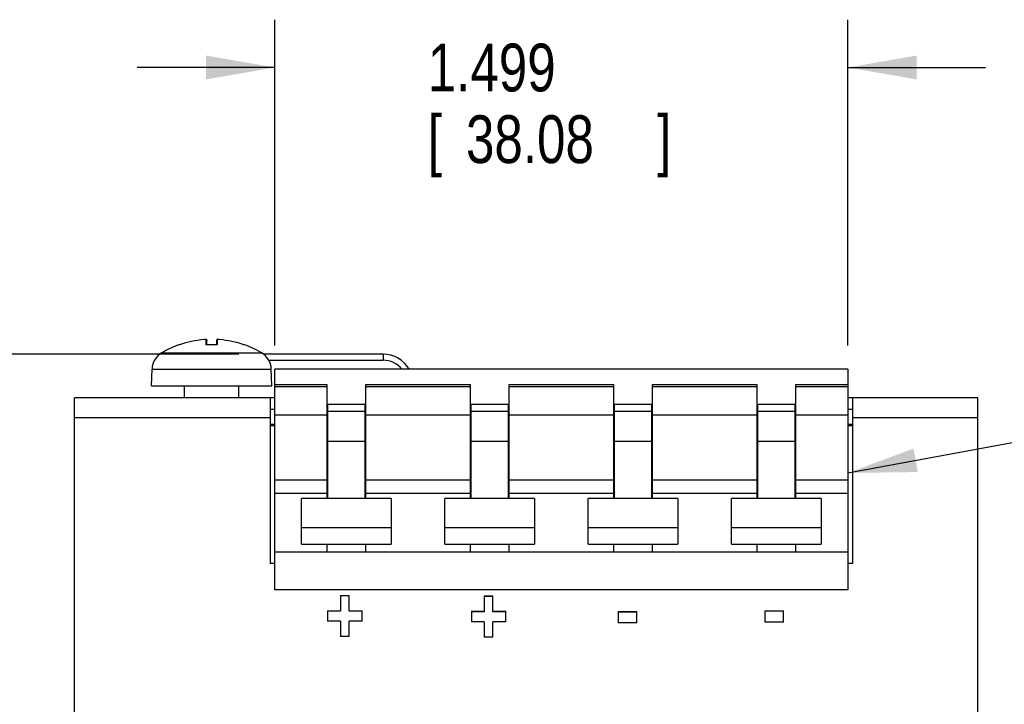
# Model space of a CAD drawing. Header units: inches. Extents: x 0 to 34, y 0 to 22.
# Tile 27 of 58: x 25.1 to 27.7, y 9.3 to 11.1. Entities that reach past the tile are written whole.
import ezdxf

# ---------------------------------------------------------------- set-up
doc = ezdxf.new("R2010")
doc.units = ezdxf.units.IN
doc.header["$LTSCALE"] = 1.87
doc.header["$MEASUREMENT"] = 0
doc.layers.get('0').update_dxf_attribs({"linetype": 'CONTINUOUS'})
doc.layers.add('DETAIL', color=7, linetype='CONTINUOUS')
doc.layers.add('DIMENSIONS', color=7, linetype='CONTINUOUS')
doc.styles.get("Standard").update_dxf_attribs({"font": 'txt', "width": 0.8})
doc.dimstyles.new('DIMSTYLE_1', dxfattribs={"dimtxt": 0.125, "dimasz": 0.18, "dimexe": 0.18, "dimexo": 0.0625, "dimgap": 0.09, "dimtad": 0, "dimtih": 1, "dimtoh": 1, "dimdec": 3, "dimzin": 4, "dimdsep": 46, "dimtxsty": 'STANDARD', "dimblk": '_FILLED', "dimblk1": '_FILLED', "dimblk2": '_FILLED', "dimcen": 0.09, "dimadec": 0, "dimazin": 0, "dimtp": 0.01, "dimtm": 0.01, "dimtfac": 1, "dimtdec": 3, "dimtofl": 0, "dimtmove": 0, "dimatfit": 3, "dimldrblk": '_FILLED', "dimfxl": 1, "dimtolj": 1, "dimtzin": 4, "dimarcsym": 0})

# ---------------------------------------------------------------- blocks, each defined once
blk = doc.blocks.new('_FILLED')
at = {"color": 0, "linetype": 'BYBLOCK'}
blk.add_solid([(0, 0), (-1, 0.174), (-1, -0.174)], dxfattribs=at)
blk = doc.blocks.new('*D5')
at = {"layer": 'DIMENSIONS', "color": 2, "linetype": 'CONTINUOUS'}
for p, q in [((25.7803, 10.2135), (25.7803, 11.0653)), ((27.2795, 10.2135), (27.2795, 11.0653)), ((25.7803, 10.9403), (25.4203, 10.9403)), ((27.2795, 10.9403), (27.6395, 10.9403))]:
    blk.add_line(p, q, dxfattribs=at)
at = {"layer": 'DIMENSIONS', "color": 2, "linetype": 'CONTINUOUS', "xscale": 0.18, "yscale": 0.18, "zscale": 0.18}
blk.add_blockref('_FILLED', (25.7803, 10.9403), dxfattribs=at)
at = {"layer": 'DIMENSIONS', "color": 2, "linetype": 'CONTINUOUS', "xscale": 0.18, "yscale": 0.18, "zscale": 0.18, "rotation": 180}
blk.add_blockref('_FILLED', (27.2795, 10.9403), dxfattribs=at)
at = {"layer": 'DIMENSIONS', "color": 2, "linetype": 'CONTINUOUS', "width": 0.8}
for s, p in [('1.499', (26.1804, 10.8778)), ('[', (26.1804, 10.6903)), ('38.08', (26.2804, 10.6903)), (']', (26.7804, 10.6903))]:
    blk.add_text(s, height=0.125, dxfattribs=at).set_placement(p)
blk = doc.blocks.new('*D8')
at = {"layer": 'DIMENSIONS', "color": 2, "linetype": 'CONTINUOUS'}
for p, q in [((25.6864, 10.1903), (24.3817, 10.1903)), ((24.5067, 10.1903), (24.5067, 7.8468)), ((24.5067, 5.1943), (24.5067, 7.4093)), ((25.1942, 5.1943), (24.3817, 5.1943))]:
    blk.add_line(p, q, dxfattribs=at)
at = {"layer": 'DIMENSIONS', "color": 2, "linetype": 'CONTINUOUS', "xscale": 0.18, "yscale": 0.18, "zscale": 0.18}
for p, rotation in [((24.5067, 10.1903), 90), ((24.5067, 5.1943), 270)]:
    blk.add_blockref('_FILLED', p, dxfattribs=dict(at, rotation=rotation))
at = {"layer": 'DIMENSIONS', "color": 2, "linetype": 'CONTINUOUS', "width": 0.8}
for s, p in [('4.996', (24.1567, 7.6593)), ('[', (24.1567, 7.4718)), ('126.9', (24.2567, 7.4718)), (']', (24.7567, 7.4718))]:
    blk.add_text(s, height=0.125, dxfattribs=at).set_placement(p)

msp = doc.modelspace()

# ---------------------------------------------------------------- linework, layer by layer
at = {"color": 7, "linetype": 'CONTINUOUS'}
for p, q in [((25.6006, 10.2286), (25.6004, 10.2286)), ((25.6008, 10.2149), (25.6008, 10.2284)), ((25.6029, 10.2153), (25.6029, 10.2264)), ((25.6279, 10.2264), (25.6279, 10.2153)), ((25.63, 10.2284), (25.63, 10.2149)), ((25.531, 10.2149), (25.5297, 10.2149)), ((25.63, 10.2149), (25.6008, 10.2149)), ((25.6287, 10.2153), (25.6021, 10.2153)), ((25.7011, 10.2149), (25.6998, 10.2149)), ((25.4844, 10.1936), (25.7464, 10.1936)), ((26.0638, 10.1903), (25.7512, 10.1903)), ((25.7649, 10.1746), (26.0638, 10.1746)), ((26.0638, 10.1903), (26.0638, 10.1746)), ((25.4579, 10.1076), (25.4594, 10.1514)), ((25.4594, 10.1514), (25.7713, 10.1514)), ((25.7729, 10.1076), (25.7713, 10.1514)), ((25.7803, 9.5742), (25.7803, 10.151)), ((27.2795, 10.151), (25.7803, 10.151)), ((27.2795, 10.151), (27.2795, 9.5742)), ((25.4579, 10.1076), (25.7729, 10.1076)), ((25.5441, 10.0762), (25.5441, 10.1076)), ((25.6867, 10.0762), (25.6867, 10.1076)), ((25.7803, 10.1109), (25.9165, 10.1109)), ((25.7803, 10.1055), (25.9165, 10.1055)), ((25.9165, 10.1109), (25.9165, 9.8129)), ((26.0189, 9.8129), (26.0189, 10.1109)), ((26.0189, 10.1109), (26.2913, 10.1109)), ((26.0189, 10.1055), (26.2913, 10.1055)), ((26.2913, 10.1109), (26.2913, 9.8129)), ((26.3937, 9.8129), (26.3937, 10.1109)), ((26.3937, 10.1109), (26.6661, 10.1109)), ((26.3937, 10.1055), (26.6661, 10.1055)), ((26.6661, 10.1109), (26.6661, 9.8129)), ((26.7685, 9.8129), (26.7685, 10.1109)), ((26.7685, 10.1109), (27.041, 10.1109)), ((26.7685, 10.1055), (27.041, 10.1055)), ((27.041, 10.1109), (27.041, 9.8129)), ((27.1433, 9.8129), (27.1433, 10.1109)), ((27.1433, 10.1109), (27.2795, 10.1109)), ((27.1433, 10.1055), (27.2795, 10.1055)), ((25.2567, 5.1943), (25.2567, 10.0762)), ((25.7803, 10.0762), (25.2567, 10.0762)), ((25.7685, 10.0762), (25.7685, 9.6431)), ((27.6189, 10.0762), (27.2795, 10.0762)), ((27.2922, 9.6431), (27.2922, 10.0762)), ((27.6189, 5.1943), (27.6189, 10.0762)), ((25.7685, 10.0466), (25.7803, 10.0466)), ((25.9165, 10.0465), (25.9195, 10.0465)), ((25.9195, 9.8129), (25.9195, 10.0586)), ((26.016, 10.0586), (25.9195, 10.0586)), ((26.016, 10.0586), (26.016, 9.8129)), ((26.016, 10.0465), (26.0189, 10.0465)), ((26.2913, 10.0465), (26.2943, 10.0465)), ((26.2943, 9.8129), (26.2943, 10.0586)), ((26.3908, 10.0586), (26.2943, 10.0586)), ((26.3908, 10.0586), (26.3908, 9.8129)), ((26.3908, 10.0465), (26.3937, 10.0465)), ((26.6661, 10.0465), (26.6691, 10.0465)), ((26.6691, 9.8129), (26.6691, 10.0586)), ((26.7656, 10.0586), (26.6691, 10.0586)), ((26.7656, 10.0586), (26.7656, 9.8129)), ((26.7656, 10.0465), (26.7685, 10.0465)), ((27.041, 10.0465), (27.0439, 10.0465)), ((27.0439, 9.8129), (27.0439, 10.0586)), ((27.1404, 10.0586), (27.0439, 10.0586)), ((27.1404, 10.0586), (27.1404, 9.8129)), ((27.1404, 10.0465), (27.1433, 10.0465)), ((27.2795, 10.0466), (27.2922, 10.0466)), ((25.2567, 10.0246), (25.7685, 10.0246)), ((25.9165, 10.0312), (25.7803, 10.0312)), ((26.016, 10.0402), (25.9195, 10.0402)), ((26.2913, 10.0312), (26.0189, 10.0312)), ((26.3908, 10.0402), (26.2943, 10.0402)), ((26.6661, 10.0312), (26.3937, 10.0312)), ((26.7656, 10.0402), (26.6691, 10.0402)), ((27.041, 10.0312), (26.7685, 10.0312)), ((27.1404, 10.0402), (27.0439, 10.0402)), ((27.2795, 10.0312), (27.1433, 10.0312)), ((27.2922, 10.0246), (27.6189, 10.0246)), ((25.7685, 10.0073), (25.7803, 10.0073)), ((25.7803, 10.0033), (25.7685, 10.0033)), ((27.2795, 10.0073), (27.2922, 10.0073)), ((27.2922, 10.0033), (27.2795, 10.0033)), ((25.9195, 9.963), (26.016, 9.963)), ((26.2943, 9.963), (26.3908, 9.963)), ((26.6691, 9.963), (26.7656, 9.963)), ((27.0439, 9.963), (27.1404, 9.963)), ((25.7803, 9.8615), (25.9165, 9.8615)), ((26.0189, 9.8615), (26.2913, 9.8615)), ((26.3937, 9.8615), (26.6661, 9.8615)), ((26.7685, 9.8615), (27.041, 9.8615)), ((27.1433, 9.8615), (27.2795, 9.8615)), ((25.9165, 9.8262), (25.7803, 9.8262)), ((25.8506, 9.6933), (25.8506, 9.8129)), ((26.0849, 9.8129), (25.8506, 9.8129)), ((26.2913, 9.8262), (26.0189, 9.8262)), ((26.0849, 9.8129), (26.0849, 9.6933)), ((26.2254, 9.6933), (26.2254, 9.8129)), ((26.4597, 9.8129), (26.2254, 9.8129)), ((26.6661, 9.8262), (26.3937, 9.8262)), ((26.4597, 9.8129), (26.4597, 9.6933)), ((26.6002, 9.6933), (26.6002, 9.8129)), ((26.8345, 9.8129), (26.6002, 9.8129)), ((27.041, 9.8262), (26.7685, 9.8262)), ((26.8345, 9.8129), (26.8345, 9.6933)), ((26.975, 9.6933), (26.975, 9.8129)), ((27.2093, 9.8129), (26.975, 9.8129)), ((27.2795, 9.8262), (27.1433, 9.8262)), ((27.2093, 9.8129), (27.2093, 9.6933)), ((25.8506, 9.7368), (26.0849, 9.7368)), ((26.2254, 9.7368), (26.4597, 9.7368)), ((26.6002, 9.7368), (26.8345, 9.7368)), ((26.975, 9.7368), (27.2093, 9.7368)), ((25.8506, 9.6933), (26.0849, 9.6933)), ((25.9165, 9.6933), (25.9165, 9.6726)), ((26.0189, 9.6726), (26.0189, 9.6933)), ((26.2254, 9.6933), (26.4597, 9.6933)), ((26.2913, 9.6933), (26.2913, 9.6726)), ((26.3937, 9.6726), (26.3937, 9.6933)), ((26.6002, 9.6933), (26.8345, 9.6933)), ((26.6661, 9.6933), (26.6661, 9.6726)), ((26.7685, 9.6726), (26.7685, 9.6933)), ((26.975, 9.6933), (27.2093, 9.6933)), ((27.041, 9.6933), (27.041, 9.6726)), ((27.1433, 9.6726), (27.1433, 9.6933)), ((27.2795, 9.6726), (25.7803, 9.6726)), ((25.7803, 9.6431), (25.7685, 9.6431)), ((27.2922, 9.6431), (27.2795, 9.6431)), ((27.2795, 9.5742), (25.7803, 9.5742)), ((25.9523, 9.5597), (25.9523, 9.5181)), ((25.9523, 9.5597), (25.9748, 9.5597)), ((25.9748, 9.5581), (25.9523, 9.5581)), ((25.9748, 9.5181), (25.9748, 9.5597)), ((26.3284, 9.5585), (26.3284, 9.5169)), ((26.3284, 9.5585), (26.3509, 9.5585)), ((26.3509, 9.5569), (26.3284, 9.5569)), ((26.3509, 9.5169), (26.3509, 9.5585)), ((25.9184, 9.5196), (25.9184, 9.4919)), ((25.9184, 9.5196), (25.9523, 9.5196)), ((25.9523, 9.5181), (25.9184, 9.5181)), ((25.9748, 9.5196), (26.0088, 9.5196)), ((26.0088, 9.5181), (25.9748, 9.5181)), ((26.0088, 9.4919), (26.0088, 9.5196)), ((26.2945, 9.5184), (26.2945, 9.4908)), ((26.2945, 9.5184), (26.3284, 9.5184)), ((26.3284, 9.5169), (26.2945, 9.5169)), ((26.3509, 9.5184), (26.3849, 9.5184)), ((26.3849, 9.5169), (26.3509, 9.5169)), ((26.3849, 9.4908), (26.3849, 9.5184)), ((26.6782, 9.5171), (26.6782, 9.4875)), ((26.6782, 9.5171), (26.7269, 9.5171)), ((26.7269, 9.5155), (26.6782, 9.5155)), ((26.7269, 9.4875), (26.7269, 9.5171)), ((27.0624, 9.5195), (27.0624, 9.4899)), ((27.0624, 9.5195), (27.1111, 9.5195)), ((27.1111, 9.5179), (27.0624, 9.5179)), ((27.1111, 9.4899), (27.1111, 9.5195)), ((25.9523, 9.4919), (25.9184, 9.4919)), ((25.9523, 9.4919), (25.9523, 9.4518)), ((25.9748, 9.4518), (25.9748, 9.4919)), ((26.0088, 9.4919), (25.9748, 9.4919)), ((26.3284, 9.4908), (26.2945, 9.4908)), ((26.3284, 9.4908), (26.3284, 9.4507)), ((26.3509, 9.4507), (26.3509, 9.4908)), ((26.3849, 9.4908), (26.3509, 9.4908)), ((26.7269, 9.4875), (26.6782, 9.4875)), ((27.1111, 9.4899), (27.0624, 9.4899)), ((25.9748, 9.4518), (25.9523, 9.4518)), ((26.3509, 9.4507), (26.3284, 9.4507))]:
    msp.add_line(p, q, dxfattribs=at)
for points in [[(25.6004, 10.2286), (25.6001, 10.2286), (25.5999, 10.2286), (25.5996, 10.2286), (25.5994, 10.2287), (25.599, 10.2287), (25.5987, 10.2286), (25.5983, 10.2286), (25.5979, 10.2286), (25.5975, 10.2286), (25.5971, 10.2286), (25.5966, 10.2286), (25.5961, 10.2285), (25.5955, 10.2285), (25.595, 10.2285), (25.5947, 10.2284)], [(25.6011, 10.2285), (25.6009, 10.2285), (25.6008, 10.2286), (25.6006, 10.2286)], [(25.6029, 10.2264), (25.6029, 10.2267), (25.6028, 10.227), (25.6027, 10.2273), (25.6025, 10.2276), (25.6023, 10.2279), (25.6021, 10.228), (25.6019, 10.2282), (25.6017, 10.2283), (25.6015, 10.2284), (25.6013, 10.2285), (25.6011, 10.2285)], [(25.6295, 10.2285), (25.6293, 10.2284), (25.6291, 10.2283), (25.6289, 10.2282), (25.6287, 10.2281), (25.6285, 10.2279), (25.6283, 10.2276), (25.6281, 10.2274), (25.628, 10.2271), (25.6279, 10.2267), (25.6279, 10.2264)], [(25.6299, 10.2285), (25.6297, 10.2285), (25.6295, 10.2285)], [(25.6304, 10.2286), (25.6302, 10.2286), (25.63, 10.2286), (25.6299, 10.2285)], [(25.6361, 10.2284), (25.6358, 10.2285), (25.6353, 10.2285), (25.6347, 10.2285), (25.6342, 10.2286), (25.6337, 10.2286), (25.6333, 10.2286), (25.6329, 10.2286), (25.6325, 10.2286), (25.6321, 10.2286), (25.6318, 10.2287), (25.6314, 10.2287), (25.6312, 10.2286), (25.6309, 10.2286), (25.6307, 10.2286), (25.6304, 10.2286)]]:
    msp.add_lwpolyline(points, dxfattribs=at)
for centre, radius, start, end in [((25.6154, 9.9738), 0.2555, 94.6386, 109.2957), ((25.6154, 9.9738), 0.2555, 70.7043, 85.3614), ((25.6154, 9.9738), 0.2559, 109.5591, 120.7913), ((25.6154, 9.9738), 0.2559, 59.2087, 70.4409), ((25.5106, 10.1497), 0.0512, 120.7913, 178), ((25.7202, 10.1497), 0.0512, 2, 59.2087), ((26.0638, 10.1116), 0.0787, 30.0178, 90), ((26.0638, 10.1116), 0.063, 38.7055, 90)]:
    msp.add_arc(centre, radius, start, end, dxfattribs=at)
for points, knots in [([(25.6008, 10.2284), (25.6008, 10.2285), (25.6007, 10.2285), (25.6007, 10.2285), (25.6005, 10.2286), (25.6004, 10.2286), (25.6001, 10.2286), (25.5999, 10.2286), (25.5995, 10.2286), (25.5992, 10.2286), (25.5988, 10.2286), (25.5984, 10.2286), (25.5979, 10.2286), (25.5974, 10.2286), (25.5969, 10.2286), (25.5964, 10.2286), (25.5959, 10.2285), (25.5953, 10.2285), (25.5949, 10.2285), (25.5947, 10.2284)], [0, 0, 0, 0, 0.00826, 0.022474, 0.044259, 0.073827, 0.110958, 0.155344, 0.206774, 0.26504, 0.329787, 0.400228, 0.475393, 0.554746, 0.638011, 0.724819, 0.814583, 0.906579, 1, 1, 1, 1]), ([(25.6008, 10.2284), (25.6009, 10.2284), (25.6011, 10.2284), (25.6014, 10.2284), (25.6017, 10.2283), (25.6019, 10.2282), (25.6022, 10.228), (25.6024, 10.2278), (25.6026, 10.2276), (25.6027, 10.2273), (25.6028, 10.227), (25.6029, 10.2267), (25.6029, 10.2265), (25.6029, 10.2264)], [0, 0, 0, 0, 0.09105, 0.182093, 0.273116, 0.364109, 0.455064, 0.545977, 0.636846, 0.727675, 0.818471, 0.909242, 1, 1, 1, 1]), ([(25.63, 10.2284), (25.6299, 10.2284), (25.6297, 10.2284), (25.6294, 10.2284), (25.6291, 10.2283), (25.6289, 10.2282), (25.6286, 10.228), (25.6284, 10.2278), (25.6282, 10.2276), (25.6281, 10.2273), (25.628, 10.227), (25.6279, 10.2267), (25.6279, 10.2265), (25.6279, 10.2264)], [0, 0, 0, 0, 0.091053, 0.182097, 0.273122, 0.364116, 0.455072, 0.545985, 0.636854, 0.727682, 0.818476, 0.909245, 1, 1, 1, 1]), ([(25.6361, 10.2284), (25.6359, 10.2285), (25.6355, 10.2285), (25.6349, 10.2285), (25.6344, 10.2286), (25.6339, 10.2286), (25.6334, 10.2286), (25.6329, 10.2286), (25.6324, 10.2286), (25.632, 10.2286), (25.6316, 10.2286), (25.6312, 10.2286), (25.6309, 10.2286), (25.6307, 10.2286), (25.6304, 10.2286), (25.6303, 10.2286), (25.6301, 10.2285), (25.63, 10.2285), (25.63, 10.2285), (25.63, 10.2284)], [0, 0, 0, 0, 0.093686, 0.185839, 0.275666, 0.362462, 0.44567, 0.524955, 0.600069, 0.670431, 0.735076, 0.793256, 0.844643, 0.889021, 0.926165, 0.95574, 0.977528, 0.991742, 1, 1, 1, 1]), ([(25.6021, 10.2153), (25.602, 10.2153), (25.6019, 10.2153), (25.6018, 10.2153), (25.6016, 10.2152), (25.6015, 10.2152), (25.6014, 10.2151), (25.6013, 10.2151), (25.6012, 10.215), (25.6012, 10.215), (25.6012, 10.2149)], [0, 0, 0, 0, 0.170017, 0.331356, 0.481483, 0.618974, 0.741655, 0.846748, 0.931839, 1, 1, 1, 1]), ([(25.6296, 10.2149), (25.6296, 10.215), (25.6295, 10.215), (25.6295, 10.2151), (25.6294, 10.2151), (25.6293, 10.2152), (25.6292, 10.2152), (25.629, 10.2153), (25.6289, 10.2153), (25.6288, 10.2153), (25.6287, 10.2153)], [0, 0, 0, 0, 0.068204, 0.153288, 0.258363, 0.380991, 0.518455, 0.668574, 0.82995, 1, 1, 1, 1])]:
    msp.add_open_spline(points, degree=3, knots=knots, dxfattribs=at)
at = {"layer": 'DETAIL', "color": 2, "linetype": 'CONTINUOUS'}
msp.add_line((27.2795, 9.88), (28.3689, 10.0822), dxfattribs=at)
msp.add_solid([(27.4508, 9.9436), (27.2795, 9.88), (27.4622, 9.8821)], dxfattribs=at)

# ---------------------------------------------------------------- dimensions: what is measured, and where the dimension line sits
at = {"layer": 'DIMENSIONS', "color": 2, "linetype": 'CONTINUOUS'}
for base, p1, p2, angle, picture, middle in [((25.7803, 10.9403), (27.2795, 10.2135), (25.7803, 10.2135), 180, '*D5', (26.5304, 10.8466)), ((24.5067, 10.1903), (25.1942, 5.1943), (25.6864, 10.1903), 90, '*D8', (24.5067, 7.6281))]:
    dim = msp.add_linear_dim(base=base, p1=p1, p2=p2, angle=angle, dimstyle='DIMSTYLE_1', dxfattribs=at)
    dim.commit()
    dim.dimension.update_dxf_attribs({"geometry": picture, "text_midpoint": middle, "dimtype": 160})

doc.saveas('drawing.dxf')
